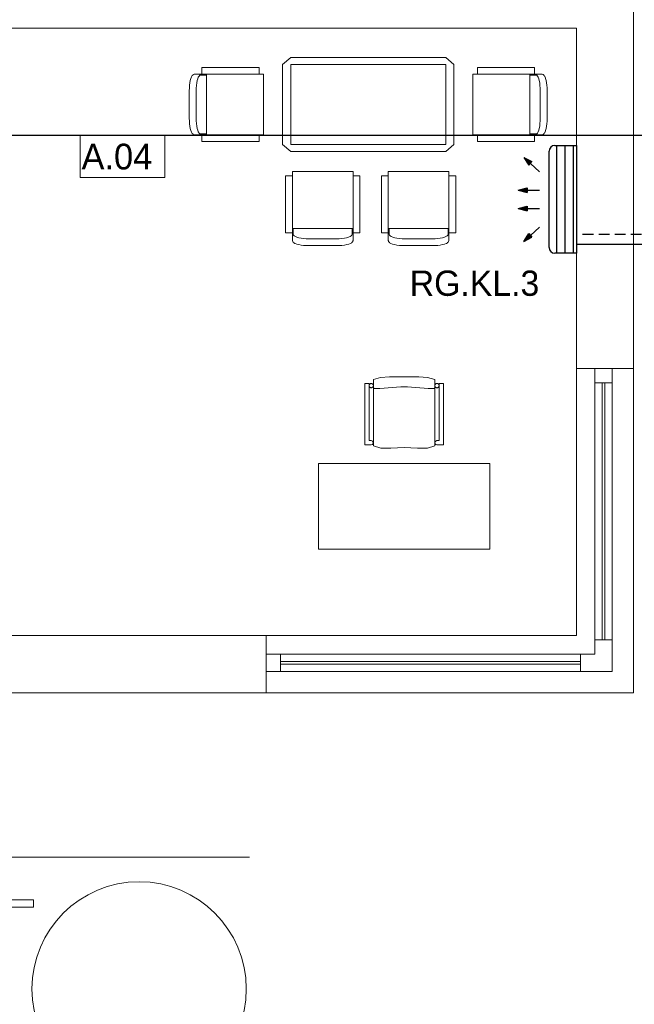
# Model space of a CAD drawing. Header units: millimetres. Extents: x -84458 to 77911, y -55868 to -29230.
# Tile 56 of 103: x 68908 to 69338, y -33082 to -32393. Entities that reach past the tile are written whole.
import ezdxf

# ---------------------------------------------------------------- set-up
doc = ezdxf.new("R2010")
doc.units = ezdxf.units.MM
doc.linetypes.add('DASHED', pattern=[0.75, 0.5, -0.25])
doc.layers.add('CIENKA', color=7, linetype='Continuous', lineweight=20)
doc.layers.add('obwód gniazd', color=1, linetype='Continuous', lineweight=25)
doc.styles.add('GENERATED_STYLE_1', font='txt')

msp = doc.modelspace()

# ---------------------------------------------------------------- linework, layer by layer
at = {"layer": 'CIENKA'}
for p, q in [((69337.47, -32637.23), (69337.47, -32352.23)), ((68891.47, -32399.23), (69297.47, -32399.23)), ((69297.47, -32399.23), (69297.47, -32637.23)), ((69091.82, -32424.65), (69097.55, -32419.57)), ((69091.82, -32424.65), (69097.55, -32419.57)), ((69097.55, -32419.57), (69206.09, -32419.57)), ((69097.55, -32419.57), (69206.09, -32419.57)), ((69206.09, -32419.57), (69211.82, -32424.65)), ((69206.09, -32419.57), (69211.82, -32424.65)), ((69035.47, -32431.39), (69035.47, -32426.57)), ((69035.47, -32426.57), (69075.47, -32426.57)), ((69035.47, -32431.39), (69035.47, -32426.57)), ((69035.47, -32426.57), (69075.47, -32426.57)), ((69075.47, -32426.57), (69075.47, -32431.39)), ((69075.47, -32426.57), (69075.47, -32431.39)), ((69091.82, -32480.49), (69091.82, -32424.65)), ((69091.82, -32480.49), (69091.82, -32424.65)), ((69097.55, -32424.65), (69097.55, -32480.49)), ((69206.09, -32424.65), (69097.55, -32424.65)), ((69206.09, -32480.49), (69206.09, -32424.65)), ((69211.82, -32424.65), (69211.82, -32480.49)), ((69211.82, -32424.65), (69211.82, -32480.49)), ((69268.18, -32426.57), (69228.18, -32426.57)), ((69268.18, -32426.57), (69228.18, -32426.57)), ((69228.18, -32426.57), (69228.18, -32431.39)), ((69228.18, -32426.57), (69228.18, -32431.39)), ((69268.18, -32431.39), (69268.18, -32426.57)), ((69268.18, -32431.39), (69268.18, -32426.57)), ((69026.78, -32439.14), (69027, -32437.38)), ((69027, -32437.38), (69026.78, -32439.14)), ((69027, -32437.38), (69027.3, -32435.79)), ((69027.3, -32435.79), (69027, -32437.38)), ((69027.3, -32435.79), (69027.31, -32435.73)), ((69027.31, -32435.73), (69027.3, -32435.79)), ((69027.31, -32435.73), (69027.69, -32434.35)), ((69027.69, -32434.35), (69027.31, -32435.73)), ((69027.69, -32434.35), (69028.12, -32433.23)), ((69028.12, -32433.23), (69027.69, -32434.35)), ((69028.12, -32433.23), (69028.16, -32433.15)), ((69028.16, -32433.15), (69028.12, -32433.23)), ((69028.16, -32433.15), (69028.64, -32432.32)), ((69028.64, -32432.32), (69028.16, -32433.15)), ((69028.64, -32432.32), (69028.7, -32432.25)), ((69028.68, -32432.28), (69028.64, -32432.32)), ((69028.7, -32432.25), (69028.68, -32432.27)), ((69028.68, -32432.27), (69028.68, -32432.28)), ((69028.7, -32432.25), (69029.22, -32431.73)), ((69029.22, -32431.73), (69028.7, -32432.25)), ((69029.22, -32431.73), (69029.29, -32431.67)), ((69029.29, -32431.67), (69029.22, -32431.73)), ((69029.29, -32431.67), (69029.38, -32431.62)), ((69029.38, -32431.62), (69029.29, -32431.67)), ((69029.38, -32431.62), (69029.47, -32431.58)), ((69029.47, -32431.58), (69029.38, -32431.62)), ((69029.47, -32431.58), (69030.01, -32431.41)), ((69030.01, -32431.41), (69029.47, -32431.58)), ((69030.01, -32431.41), (69030.11, -32431.39)), ((69030.11, -32431.39), (69030.01, -32431.41)), ((69030.11, -32431.39), (69030.16, -32431.39)), ((69030.16, -32431.39), (69030.11, -32431.39)), ((69030.16, -32431.39), (69035.47, -32431.39)), ((69078.59, -32431.39), (69030.16, -32431.39)), ((69031.84, -32437.46), (69031.62, -32439.19)), ((69032.14, -32435.89), (69031.84, -32437.46)), ((69032.5, -32434.54), (69032.14, -32435.89)), ((69032.93, -32433.44), (69032.5, -32434.54)), ((69033.4, -32432.63), (69032.93, -32433.44)), ((69033.9, -32432.14), (69033.4, -32432.63)), ((69034.42, -32431.97), (69033.9, -32432.14)), ((69038.64, -32431.97), (69034.42, -32431.97)), ((69038.64, -32431.39), (69038.64, -32473.76)), ((69075.47, -32431.39), (69078.59, -32431.39)), ((69078.59, -32431.39), (69078.59, -32473.76)), ((69078.59, -32431.39), (69078.59, -32473.76)), ((69225.05, -32431.39), (69273.48, -32431.39)), ((69225.05, -32431.39), (69225.05, -32473.76)), ((69225.05, -32431.39), (69225.05, -32473.76)), ((69228.18, -32431.39), (69225.05, -32431.39)), ((69265.01, -32431.39), (69265.01, -32473.76)), ((69265.01, -32431.97), (69269.23, -32431.97)), ((69273.48, -32431.39), (69268.18, -32431.39)), ((69269.23, -32431.97), (69269.75, -32432.14)), ((69269.75, -32432.14), (69270.25, -32432.63)), ((69270.25, -32432.63), (69270.72, -32433.44)), ((69270.72, -32433.44), (69271.14, -32434.54)), ((69271.14, -32434.54), (69271.51, -32435.89)), ((69271.51, -32435.89), (69271.81, -32437.46)), ((69271.81, -32437.46), (69272.02, -32439.19)), ((69273.48, -32431.39), (69273.53, -32431.39)), ((69273.53, -32431.39), (69273.48, -32431.39)), ((69273.53, -32431.39), (69273.63, -32431.41)), ((69273.63, -32431.41), (69273.53, -32431.39)), ((69273.63, -32431.41), (69274.18, -32431.58)), ((69274.18, -32431.58), (69273.63, -32431.41)), ((69274.18, -32431.58), (69274.27, -32431.62)), ((69274.27, -32431.62), (69274.18, -32431.58)), ((69274.27, -32431.62), (69274.35, -32431.67)), ((69274.35, -32431.67), (69274.27, -32431.62)), ((69274.35, -32431.67), (69274.43, -32431.73)), ((69274.43, -32431.73), (69274.35, -32431.67)), ((69274.43, -32431.73), (69274.95, -32432.25)), ((69274.95, -32432.25), (69274.43, -32431.73)), ((69274.95, -32432.25), (69274.96, -32432.27)), ((69275, -32432.32), (69274.95, -32432.25)), ((69274.96, -32432.27), (69274.97, -32432.28)), ((69274.97, -32432.28), (69275, -32432.32)), ((69275, -32432.32), (69275.49, -32433.15)), ((69275.49, -32433.15), (69275, -32432.32)), ((69275.49, -32433.15), (69275.53, -32433.23)), ((69275.53, -32433.23), (69275.49, -32433.15)), ((69275.53, -32433.23), (69275.96, -32434.35)), ((69275.96, -32434.35), (69275.53, -32433.23)), ((69275.96, -32434.35), (69276.33, -32435.73)), ((69276.33, -32435.73), (69275.96, -32434.35)), ((69276.33, -32435.73), (69276.35, -32435.79)), ((69276.35, -32435.79), (69276.33, -32435.73)), ((69276.35, -32435.79), (69276.65, -32437.38)), ((69276.65, -32437.38), (69276.35, -32435.79)), ((69276.65, -32437.38), (69276.87, -32439.14)), ((69276.87, -32439.14), (69276.65, -32437.38)), ((69026.59, -32442.96), (69026.64, -32441.01)), ((69026.64, -32441.01), (69026.59, -32442.96)), ((69026.59, -32462.19), (69026.59, -32442.96)), ((69026.59, -32442.96), (69026.59, -32462.19)), ((69026.64, -32441.01), (69026.78, -32439.14)), ((69026.78, -32439.14), (69026.64, -32441.01)), ((69031.49, -32441.04), (69031.44, -32442.97)), ((69031.44, -32442.97), (69031.44, -32462.18)), ((69031.62, -32439.19), (69031.49, -32441.04)), ((69272.02, -32439.19), (69272.16, -32441.04)), ((69272.16, -32441.04), (69272.2, -32442.97)), ((69272.2, -32442.97), (69272.2, -32462.18)), ((69276.87, -32439.14), (69277.01, -32441.01)), ((69277.01, -32441.01), (69276.87, -32439.14)), ((69277.01, -32441.01), (69277.05, -32442.96)), ((69277.05, -32442.96), (69277.01, -32441.01)), ((69277.05, -32442.96), (69277.05, -32462.19)), ((69277.05, -32462.19), (69277.05, -32442.96)), ((69026.59, -32462.19), (69026.64, -32464.14)), ((69026.64, -32464.14), (69026.59, -32462.19)), ((69026.64, -32464.14), (69026.78, -32466.01)), ((69026.78, -32466.01), (69026.64, -32464.14)), ((69031.44, -32462.18), (69031.49, -32464.11)), ((69031.49, -32464.11), (69031.62, -32465.96)), ((69272.16, -32464.11), (69272.02, -32465.96)), ((69272.2, -32462.18), (69272.16, -32464.11)), ((69277.01, -32464.14), (69276.87, -32466.01)), ((69276.87, -32466.01), (69277.01, -32464.14)), ((69277.05, -32462.19), (69277.01, -32464.14)), ((69277.01, -32464.14), (69277.05, -32462.19)), ((69026.78, -32466.01), (69027, -32467.77)), ((69027, -32467.77), (69026.78, -32466.01)), ((69027, -32467.77), (69027.3, -32469.36)), ((69027.3, -32469.36), (69027, -32467.77)), ((69027.31, -32469.42), (69027.3, -32469.36)), ((69027.31, -32469.42), (69027.3, -32469.36)), ((69027.31, -32469.42), (69027.69, -32470.8)), ((69027.69, -32470.8), (69027.31, -32469.42)), ((69027.69, -32470.8), (69028.12, -32471.92)), ((69028.12, -32471.92), (69027.69, -32470.8)), ((69028.16, -32472), (69028.12, -32471.92)), ((69028.16, -32472), (69028.12, -32471.92)), ((69028.16, -32472), (69028.64, -32472.83)), ((69028.64, -32472.83), (69028.16, -32472)), ((69031.62, -32465.96), (69031.84, -32467.69)), ((69031.84, -32467.69), (69032.14, -32469.26)), ((69032.14, -32469.26), (69032.5, -32470.61)), ((69032.5, -32470.61), (69032.93, -32471.71)), ((69032.93, -32471.71), (69033.4, -32472.52)), ((69033.4, -32472.52), (69033.9, -32473.01)), ((69270.25, -32472.52), (69269.75, -32473.01)), ((69270.72, -32471.71), (69270.25, -32472.52)), ((69271.14, -32470.61), (69270.72, -32471.71)), ((69271.51, -32469.26), (69271.14, -32470.61)), ((69271.81, -32467.69), (69271.51, -32469.26)), ((69272.02, -32465.96), (69271.81, -32467.69)), ((69275.49, -32472), (69275, -32472.83)), ((69275, -32472.83), (69275.49, -32472)), ((69275.49, -32472), (69275.53, -32471.92)), ((69275.49, -32472), (69275.53, -32471.92)), ((69275.96, -32470.8), (69275.53, -32471.92)), ((69275.53, -32471.92), (69275.96, -32470.8)), ((69276.33, -32469.42), (69275.96, -32470.8)), ((69275.96, -32470.8), (69276.33, -32469.42)), ((69276.33, -32469.42), (69276.35, -32469.36)), ((69276.33, -32469.42), (69276.35, -32469.36)), ((69276.65, -32467.77), (69276.35, -32469.36)), ((69276.35, -32469.36), (69276.65, -32467.77)), ((69276.87, -32466.01), (69276.65, -32467.77)), ((69276.65, -32467.77), (69276.87, -32466.01)), ((68950.34, -32503.67), (68950.34, -32474.36)), ((68950.34, -32474.36), (69009.5, -32474.36)), ((69009.5, -32503.67), (69009.5, -32474.36)), ((69028.68, -32472.87), (69028.64, -32472.83)), ((69028.7, -32472.9), (69028.64, -32472.83)), ((69028.68, -32472.88), (69028.68, -32472.87)), ((69028.7, -32472.9), (69028.68, -32472.88)), ((69028.7, -32472.9), (69029.22, -32473.42)), ((69029.22, -32473.42), (69028.7, -32472.9)), ((69029.29, -32473.48), (69029.22, -32473.42)), ((69029.29, -32473.48), (69029.22, -32473.42)), ((69029.38, -32473.53), (69029.29, -32473.48)), ((69029.38, -32473.53), (69029.29, -32473.48)), ((69029.47, -32473.56), (69029.38, -32473.53)), ((69029.47, -32473.56), (69029.38, -32473.53)), ((69029.47, -32473.56), (69030.01, -32473.74)), ((69030.01, -32473.74), (69029.47, -32473.56)), ((69030.11, -32473.76), (69030.01, -32473.74)), ((69030.11, -32473.76), (69030.01, -32473.74)), ((69030.16, -32473.76), (69030.11, -32473.76)), ((69030.16, -32473.76), (69030.11, -32473.76)), ((69078.59, -32473.76), (69030.16, -32473.76)), ((69035.47, -32473.76), (69030.16, -32473.76)), ((69033.9, -32473.01), (69034.42, -32473.18)), ((69034.42, -32473.18), (69038.64, -32473.18)), ((69035.47, -32478.57), (69035.47, -32473.76)), ((69035.47, -32478.57), (69035.47, -32473.76)), ((69075.47, -32478.57), (69035.47, -32478.57)), ((69075.47, -32478.57), (69035.47, -32478.57)), ((69075.47, -32473.76), (69075.47, -32478.57)), ((69078.59, -32473.76), (69075.47, -32473.76)), ((69075.47, -32473.76), (69075.47, -32478.57)), ((69225.05, -32473.76), (69273.48, -32473.76)), ((69225.05, -32473.76), (69228.18, -32473.76)), ((69228.18, -32473.76), (69228.18, -32478.57)), ((69228.18, -32473.76), (69228.18, -32478.57)), ((69228.18, -32478.57), (69268.18, -32478.57)), ((69228.18, -32478.57), (69268.18, -32478.57)), ((69269.23, -32473.18), (69265.01, -32473.18)), ((69268.18, -32478.57), (69268.18, -32473.76)), ((69268.18, -32473.76), (69273.48, -32473.76)), ((69268.18, -32478.57), (69268.18, -32473.76)), ((69269.75, -32473.01), (69269.23, -32473.18)), ((69273.48, -32473.76), (69273.53, -32473.76)), ((69273.48, -32473.76), (69273.53, -32473.76)), ((69273.53, -32473.76), (69273.63, -32473.74)), ((69273.53, -32473.76), (69273.63, -32473.74)), ((69274.18, -32473.56), (69273.63, -32473.74)), ((69273.63, -32473.74), (69274.18, -32473.56)), ((69274.18, -32473.56), (69274.27, -32473.53)), ((69274.18, -32473.56), (69274.27, -32473.53)), ((69274.27, -32473.53), (69274.35, -32473.48)), ((69274.27, -32473.53), (69274.35, -32473.48)), ((69274.35, -32473.48), (69274.43, -32473.42)), ((69274.35, -32473.48), (69274.43, -32473.42)), ((69274.95, -32472.9), (69274.43, -32473.42)), ((69274.43, -32473.42), (69274.95, -32472.9)), ((69274.95, -32472.9), (69275, -32472.83)), ((69274.95, -32472.9), (69274.96, -32472.88)), ((69274.96, -32472.88), (69274.97, -32472.87)), ((69274.97, -32472.87), (69275, -32472.83)), ((69097.55, -32485.57), (69091.82, -32480.49)), ((69097.55, -32485.57), (69091.82, -32480.49)), ((69097.55, -32480.49), (69206.09, -32480.49)), ((69206.09, -32485.57), (69097.55, -32485.57)), ((69206.09, -32485.57), (69097.55, -32485.57)), ((69211.82, -32480.49), (69206.09, -32485.57)), ((69211.82, -32480.49), (69206.09, -32485.57)), ((69098.81, -32502.48), (69098.81, -32499.35)), ((69098.81, -32499.35), (69098.81, -32547.78)), ((69098.81, -32499.35), (69141.18, -32499.35)), ((69098.81, -32499.35), (69141.18, -32499.35)), ((69141.18, -32499.35), (69141.18, -32502.48)), ((69141.18, -32499.35), (69141.18, -32547.78)), ((69165.88, -32499.35), (69165.88, -32547.78)), ((69165.88, -32502.48), (69165.88, -32499.35)), ((69165.88, -32499.35), (69208.25, -32499.35)), ((69165.88, -32499.35), (69208.25, -32499.35)), ((69208.25, -32499.35), (69208.25, -32547.78)), ((69208.25, -32499.35), (69208.25, -32502.48)), ((69009.5, -32503.67), (68950.34, -32503.67)), ((69093.99, -32502.48), (69098.81, -32502.48)), ((69093.99, -32502.48), (69098.81, -32502.48)), ((69093.99, -32542.48), (69093.99, -32502.48)), ((69093.99, -32542.48), (69093.99, -32502.48)), ((69141.18, -32502.48), (69145.99, -32502.48)), ((69141.18, -32502.48), (69145.99, -32502.48)), ((69145.99, -32502.48), (69145.99, -32542.48)), ((69145.99, -32502.48), (69145.99, -32542.48)), ((69161.07, -32502.48), (69165.88, -32502.48)), ((69161.07, -32542.48), (69161.07, -32502.48)), ((69161.07, -32502.48), (69165.88, -32502.48)), ((69161.07, -32542.48), (69161.07, -32502.48)), ((69208.25, -32502.48), (69213.07, -32502.48)), ((69208.25, -32502.48), (69213.07, -32502.48)), ((69213.07, -32502.48), (69213.07, -32542.48)), ((69213.07, -32502.48), (69213.07, -32542.48)), ((69098.81, -32539.31), (69141.18, -32539.31)), ((69099.39, -32539.31), (69099.39, -32543.53)), ((69140.6, -32543.53), (69140.6, -32539.31)), ((69165.88, -32539.31), (69208.25, -32539.31)), ((69166.46, -32539.31), (69166.46, -32543.53)), ((69207.68, -32543.53), (69207.68, -32539.31)), ((69098.81, -32542.48), (69093.99, -32542.48)), ((69098.81, -32542.48), (69093.99, -32542.48)), ((69098.81, -32547.78), (69098.81, -32542.48)), ((69098.81, -32547.78), (69098.81, -32547.83)), ((69098.81, -32547.83), (69098.81, -32547.78)), ((69098.81, -32547.83), (69098.83, -32547.93)), ((69098.83, -32547.93), (69098.81, -32547.83)), ((69098.83, -32547.93), (69099, -32548.47)), ((69099, -32548.47), (69098.83, -32547.93)), ((69099.39, -32543.53), (69099.55, -32544.05)), ((69099.55, -32544.05), (69100.05, -32544.55)), ((69100.05, -32544.55), (69100.86, -32545.02)), ((69100.86, -32545.02), (69101.96, -32545.44)), ((69101.96, -32545.44), (69103.31, -32545.81)), ((69103.31, -32545.81), (69104.88, -32546.1)), ((69104.88, -32546.1), (69106.61, -32546.32)), ((69106.61, -32546.32), (69108.46, -32546.46)), ((69108.46, -32546.46), (69110.39, -32546.5)), ((69110.39, -32546.5), (69129.6, -32546.5)), ((69129.6, -32546.5), (69131.53, -32546.46)), ((69131.53, -32546.46), (69133.38, -32546.32)), ((69133.38, -32546.32), (69135.11, -32546.1)), ((69135.11, -32546.1), (69136.68, -32545.81)), ((69136.68, -32545.81), (69138.03, -32545.44)), ((69138.03, -32545.44), (69139.13, -32545.02)), ((69139.13, -32545.02), (69139.94, -32544.55)), ((69139.94, -32544.55), (69140.43, -32544.05)), ((69140.43, -32544.05), (69140.6, -32543.53)), ((69140.98, -32548.47), (69141.16, -32547.93)), ((69141.16, -32547.93), (69140.98, -32548.47)), ((69141.18, -32547.83), (69141.16, -32547.93)), ((69141.18, -32547.83), (69141.16, -32547.93)), ((69145.99, -32542.48), (69141.18, -32542.48)), ((69141.18, -32542.48), (69141.18, -32547.78)), ((69145.99, -32542.48), (69141.18, -32542.48)), ((69141.18, -32547.78), (69141.18, -32547.83)), ((69141.18, -32547.78), (69141.18, -32547.83)), ((69165.88, -32542.48), (69161.07, -32542.48)), ((69165.88, -32542.48), (69161.07, -32542.48)), ((69165.88, -32547.78), (69165.88, -32542.48)), ((69165.88, -32547.83), (69165.88, -32547.78)), ((69165.88, -32547.78), (69165.88, -32547.83)), ((69165.9, -32547.93), (69165.88, -32547.83)), ((69165.88, -32547.83), (69165.9, -32547.93)), ((69166.08, -32548.47), (69165.9, -32547.93)), ((69165.9, -32547.93), (69166.08, -32548.47)), ((69166.46, -32543.53), (69166.63, -32544.05)), ((69166.63, -32544.05), (69167.12, -32544.55)), ((69167.12, -32544.55), (69167.93, -32545.02)), ((69167.93, -32545.02), (69169.03, -32545.44)), ((69169.03, -32545.44), (69170.38, -32545.81)), ((69170.38, -32545.81), (69171.95, -32546.1)), ((69171.95, -32546.1), (69173.68, -32546.32)), ((69173.68, -32546.32), (69175.53, -32546.46)), ((69175.53, -32546.46), (69177.46, -32546.5)), ((69177.46, -32546.5), (69196.67, -32546.5)), ((69196.67, -32546.5), (69198.6, -32546.46)), ((69198.6, -32546.46), (69200.45, -32546.32)), ((69200.45, -32546.32), (69202.19, -32546.1)), ((69202.19, -32546.1), (69203.75, -32545.81)), ((69203.75, -32545.81), (69205.11, -32545.44)), ((69205.11, -32545.44), (69206.2, -32545.02)), ((69206.2, -32545.02), (69207.01, -32544.55)), ((69207.01, -32544.55), (69207.51, -32544.05)), ((69207.51, -32544.05), (69207.68, -32543.53)), ((69208.06, -32548.47), (69208.23, -32547.93)), ((69208.23, -32547.93), (69208.06, -32548.47)), ((69208.25, -32547.83), (69208.23, -32547.93)), ((69208.25, -32547.83), (69208.23, -32547.93)), ((69213.07, -32542.48), (69208.25, -32542.48)), ((69213.07, -32542.48), (69208.25, -32542.48)), ((69208.25, -32542.48), (69208.25, -32547.78)), ((69208.25, -32547.78), (69208.25, -32547.83)), ((69208.25, -32547.78), (69208.25, -32547.83)), ((69099, -32548.47), (69099.04, -32548.57)), ((69099.04, -32548.57), (69099, -32548.47)), ((69099.04, -32548.57), (69099.09, -32548.65)), ((69099.09, -32548.65), (69099.04, -32548.57)), ((69099.09, -32548.65), (69099.15, -32548.73)), ((69099.15, -32548.73), (69099.09, -32548.65)), ((69099.15, -32548.73), (69099.66, -32549.25)), ((69099.66, -32549.25), (69099.15, -32548.73)), ((69099.66, -32549.25), (69099.69, -32549.26)), ((69099.74, -32549.3), (69099.66, -32549.25)), ((69099.69, -32549.26), (69099.69, -32549.27)), ((69099.69, -32549.27), (69099.74, -32549.3)), ((69099.74, -32549.3), (69100.57, -32549.79)), ((69100.57, -32549.79), (69099.74, -32549.3)), ((69100.57, -32549.79), (69100.65, -32549.82)), ((69100.65, -32549.82), (69100.57, -32549.79)), ((69100.65, -32549.82), (69101.77, -32550.26)), ((69101.77, -32550.26), (69100.65, -32549.82)), ((69101.77, -32550.26), (69103.15, -32550.63)), ((69103.15, -32550.63), (69101.77, -32550.26)), ((69103.15, -32550.63), (69103.21, -32550.65)), ((69103.21, -32550.65), (69103.15, -32550.63)), ((69103.21, -32550.65), (69104.8, -32550.95)), ((69104.8, -32550.95), (69103.21, -32550.65)), ((69104.8, -32550.95), (69106.56, -32551.17)), ((69106.56, -32551.17), (69104.8, -32550.95)), ((69106.56, -32551.17), (69108.43, -32551.31)), ((69108.43, -32551.31), (69106.56, -32551.17)), ((69108.43, -32551.31), (69110.38, -32551.35)), ((69110.38, -32551.35), (69108.43, -32551.31)), ((69110.38, -32551.35), (69129.6, -32551.35)), ((69129.6, -32551.35), (69110.38, -32551.35)), ((69129.6, -32551.35), (69131.55, -32551.31)), ((69131.55, -32551.31), (69129.6, -32551.35)), ((69131.55, -32551.31), (69133.43, -32551.17)), ((69133.43, -32551.17), (69131.55, -32551.31)), ((69133.43, -32551.17), (69135.19, -32550.95)), ((69135.19, -32550.95), (69133.43, -32551.17)), ((69135.19, -32550.95), (69136.77, -32550.65)), ((69136.77, -32550.65), (69135.19, -32550.95)), ((69136.84, -32550.63), (69136.77, -32550.65)), ((69136.84, -32550.63), (69136.77, -32550.65)), ((69136.84, -32550.63), (69138.22, -32550.26)), ((69138.22, -32550.26), (69136.84, -32550.63)), ((69138.22, -32550.26), (69139.34, -32549.82)), ((69139.34, -32549.82), (69138.22, -32550.26)), ((69139.42, -32549.79), (69139.34, -32549.82)), ((69139.42, -32549.79), (69139.34, -32549.82)), ((69139.42, -32549.79), (69140.25, -32549.3)), ((69140.25, -32549.3), (69139.42, -32549.79)), ((69140.32, -32549.25), (69140.25, -32549.3)), ((69140.29, -32549.27), (69140.25, -32549.3)), ((69140.3, -32549.26), (69140.29, -32549.27)), ((69140.32, -32549.25), (69140.3, -32549.26)), ((69140.32, -32549.25), (69140.84, -32548.73)), ((69140.84, -32548.73), (69140.32, -32549.25)), ((69140.9, -32548.65), (69140.84, -32548.73)), ((69140.9, -32548.65), (69140.84, -32548.73)), ((69140.95, -32548.57), (69140.9, -32548.65)), ((69140.95, -32548.57), (69140.9, -32548.65)), ((69140.98, -32548.47), (69140.95, -32548.57)), ((69140.98, -32548.47), (69140.95, -32548.57)), ((69166.11, -32548.57), (69166.08, -32548.47)), ((69166.08, -32548.47), (69166.11, -32548.57)), ((69166.16, -32548.65), (69166.11, -32548.57)), ((69166.11, -32548.57), (69166.16, -32548.65)), ((69166.23, -32548.73), (69166.16, -32548.65)), ((69166.16, -32548.65), (69166.23, -32548.73)), ((69166.74, -32549.25), (69166.23, -32548.73)), ((69166.23, -32548.73), (69166.74, -32549.25)), ((69166.81, -32549.3), (69166.74, -32549.25)), ((69166.74, -32549.25), (69166.76, -32549.26)), ((69166.76, -32549.26), (69166.77, -32549.27)), ((69166.77, -32549.27), (69166.81, -32549.3)), ((69167.64, -32549.79), (69166.81, -32549.3)), ((69166.81, -32549.3), (69167.64, -32549.79)), ((69167.72, -32549.82), (69167.64, -32549.79)), ((69167.64, -32549.79), (69167.72, -32549.82)), ((69168.84, -32550.26), (69167.72, -32549.82)), ((69167.72, -32549.82), (69168.84, -32550.26)), ((69170.23, -32550.63), (69168.84, -32550.26)), ((69168.84, -32550.26), (69170.23, -32550.63)), ((69170.29, -32550.65), (69170.23, -32550.63)), ((69170.23, -32550.63), (69170.29, -32550.65)), ((69171.88, -32550.95), (69170.29, -32550.65)), ((69170.29, -32550.65), (69171.88, -32550.95)), ((69173.63, -32551.17), (69171.88, -32550.95)), ((69171.88, -32550.95), (69173.63, -32551.17)), ((69175.51, -32551.31), (69173.63, -32551.17)), ((69173.63, -32551.17), (69175.51, -32551.31)), ((69177.46, -32551.35), (69175.51, -32551.31)), ((69175.51, -32551.31), (69177.46, -32551.35)), ((69196.68, -32551.35), (69177.46, -32551.35)), ((69177.46, -32551.35), (69196.68, -32551.35)), ((69196.68, -32551.35), (69198.63, -32551.31)), ((69198.63, -32551.31), (69196.68, -32551.35)), ((69198.63, -32551.31), (69200.5, -32551.17)), ((69200.5, -32551.17), (69198.63, -32551.31)), ((69200.5, -32551.17), (69202.26, -32550.95)), ((69202.26, -32550.95), (69200.5, -32551.17)), ((69202.26, -32550.95), (69203.85, -32550.65)), ((69203.85, -32550.65), (69202.26, -32550.95)), ((69203.91, -32550.63), (69203.85, -32550.65)), ((69203.91, -32550.63), (69203.85, -32550.65)), ((69203.91, -32550.63), (69205.29, -32550.26)), ((69205.29, -32550.26), (69203.91, -32550.63)), ((69205.29, -32550.26), (69206.41, -32549.82)), ((69206.41, -32549.82), (69205.29, -32550.26)), ((69206.49, -32549.79), (69206.41, -32549.82)), ((69206.49, -32549.79), (69206.41, -32549.82)), ((69206.49, -32549.79), (69207.32, -32549.3)), ((69207.32, -32549.3), (69206.49, -32549.79)), ((69207.4, -32549.25), (69207.32, -32549.3)), ((69207.37, -32549.27), (69207.32, -32549.3)), ((69207.4, -32549.25), (69207.37, -32549.26)), ((69207.37, -32549.26), (69207.37, -32549.27)), ((69207.4, -32549.25), (69207.91, -32548.73)), ((69207.91, -32548.73), (69207.4, -32549.25)), ((69207.97, -32548.65), (69207.91, -32548.73)), ((69207.97, -32548.65), (69207.91, -32548.73)), ((69208.02, -32548.57), (69207.97, -32548.65)), ((69208.02, -32548.57), (69207.97, -32548.65)), ((69208.06, -32548.47), (69208.02, -32548.57)), ((69208.06, -32548.47), (69208.02, -32548.57)), ((69297.47, -32824.23), (69297.47, -32637.23)), ((69297.47, -32637.23), (69337.47, -32637.23)), ((69310.47, -32637.23), (69310.47, -32837.23)), ((69322.47, -32637.23), (69322.47, -32849.23)), ((69337.47, -32637.23), (69337.47, -32864.23)), ((69160.47, -32643.69), (69155.44, -32644.95)), ((69160.47, -32643.69), (69155.44, -32644.95)), ((69166.74, -32643.18), (69160.47, -32643.69)), ((69166.74, -32643.18), (69160.47, -32643.69)), ((69176.94, -32643.18), (69166.74, -32643.18)), ((69176.94, -32643.18), (69166.74, -32643.18)), ((69187.15, -32643.18), (69176.94, -32643.18)), ((69187.15, -32643.18), (69176.94, -32643.18)), ((69193.41, -32643.69), (69187.15, -32643.18)), ((69193.41, -32643.69), (69187.15, -32643.18)), ((69198.44, -32644.95), (69193.41, -32643.69)), ((69198.44, -32644.95), (69193.41, -32643.69)), ((69149.44, -32647.81), (69149.44, -32690.74)), ((69149.44, -32647.81), (69149.44, -32690.74)), ((69152.44, -32647.81), (69149.44, -32647.81)), ((69152.44, -32647.81), (69149.44, -32647.81)), ((69152.44, -32687.8), (69152.44, -32647.81)), ((69152.44, -32687.8), (69152.44, -32647.81)), ((69152.47, -32649.05), (69152.44, -32649.31)), ((69152.47, -32649.05), (69152.44, -32649.31)), ((69152.44, -32649.31), (69152.47, -32649.57)), ((69152.44, -32649.31), (69152.47, -32649.57)), ((69152.53, -32648.8), (69152.47, -32649.05)), ((69152.53, -32648.8), (69152.47, -32649.05)), ((69152.47, -32649.57), (69152.53, -32649.82)), ((69152.47, -32649.57), (69152.53, -32649.82)), ((69152.64, -32648.56), (69152.53, -32648.8)), ((69152.64, -32648.56), (69152.53, -32648.8)), ((69152.53, -32649.82), (69152.64, -32650.06)), ((69152.53, -32649.82), (69152.64, -32650.06)), ((69152.79, -32648.35), (69152.64, -32648.56)), ((69152.79, -32648.35), (69152.64, -32648.56)), ((69152.64, -32650.06), (69152.79, -32650.27)), ((69152.64, -32650.06), (69152.79, -32650.27)), ((69152.98, -32648.16), (69152.79, -32648.35)), ((69152.98, -32648.16), (69152.79, -32648.35)), ((69152.79, -32650.27), (69152.98, -32650.46)), ((69152.79, -32650.27), (69152.98, -32650.46)), ((69153.19, -32648.01), (69152.98, -32648.16)), ((69153.19, -32648.01), (69152.98, -32648.16)), ((69152.98, -32650.46), (69153.19, -32650.61)), ((69152.98, -32650.46), (69153.19, -32650.61)), ((69153.43, -32647.9), (69153.19, -32648.01)), ((69153.43, -32647.9), (69153.19, -32648.01)), ((69153.19, -32650.61), (69153.43, -32650.72)), ((69153.19, -32650.61), (69153.43, -32650.72)), ((69153.68, -32647.83), (69153.43, -32647.9)), ((69153.68, -32647.83), (69153.43, -32647.9)), ((69153.43, -32650.72), (69153.68, -32650.79)), ((69153.43, -32650.72), (69153.68, -32650.79)), ((69153.94, -32647.81), (69153.68, -32647.83)), ((69153.94, -32647.81), (69153.68, -32647.83)), ((69153.68, -32650.79), (69153.94, -32650.81)), ((69153.68, -32650.79), (69153.94, -32650.81)), ((69154.2, -32647.83), (69153.94, -32647.81)), ((69154.2, -32647.83), (69153.94, -32647.81)), ((69153.94, -32650.81), (69154.2, -32650.79)), ((69153.94, -32650.81), (69154.2, -32650.79)), ((69154.46, -32647.9), (69154.2, -32647.83)), ((69154.46, -32647.9), (69154.2, -32647.83)), ((69154.2, -32650.79), (69154.46, -32650.72)), ((69154.2, -32650.79), (69154.46, -32650.72)), ((69154.69, -32648.01), (69154.46, -32647.9)), ((69154.69, -32648.01), (69154.46, -32647.9)), ((69154.46, -32650.72), (69154.69, -32650.61)), ((69154.46, -32650.72), (69154.69, -32650.61)), ((69154.91, -32648.16), (69154.69, -32648.01)), ((69154.91, -32648.16), (69154.69, -32648.01)), ((69154.69, -32650.61), (69154.91, -32650.46)), ((69154.69, -32650.61), (69154.91, -32650.46)), ((69155.09, -32648.35), (69154.91, -32648.16)), ((69155.09, -32648.35), (69154.91, -32648.16)), ((69154.91, -32650.46), (69155.09, -32650.27)), ((69154.91, -32650.46), (69155.09, -32650.27)), ((69155.24, -32648.56), (69155.09, -32648.35)), ((69155.24, -32648.56), (69155.09, -32648.35)), ((69155.09, -32650.27), (69155.24, -32650.06)), ((69155.09, -32650.27), (69155.24, -32650.06)), ((69155.35, -32648.8), (69155.24, -32648.56)), ((69155.35, -32648.8), (69155.24, -32648.56)), ((69155.24, -32650.06), (69155.35, -32649.82)), ((69155.24, -32650.06), (69155.35, -32649.82)), ((69155.42, -32649.05), (69155.35, -32648.8)), ((69155.42, -32649.05), (69155.35, -32648.8)), ((69155.35, -32649.82), (69155.42, -32649.57)), ((69155.35, -32649.82), (69155.42, -32649.57)), ((69155.44, -32649.31), (69155.42, -32649.05)), ((69155.44, -32649.31), (69155.42, -32649.05)), ((69155.42, -32649.57), (69155.44, -32649.31)), ((69155.42, -32649.57), (69155.44, -32649.31)), ((69155.44, -32644.95), (69155.44, -32691.53)), ((69155.44, -32644.95), (69155.44, -32691.53)), ((69155.47, -32650.72), (69155.44, -32650.58)), ((69155.52, -32650.85), (69155.47, -32650.72)), ((69155.59, -32650.97), (69155.52, -32650.85)), ((69155.68, -32651.08), (69155.59, -32650.97)), ((69155.78, -32651.17), (69155.68, -32651.08)), ((69155.9, -32651.24), (69155.78, -32651.17)), ((69156.04, -32651.29), (69155.9, -32651.24)), ((69156.17, -32651.31), (69156.04, -32651.29)), ((69156.24, -32651.31), (69156.17, -32651.31)), ((69160.04, -32651.21), (69156.24, -32651.31)), ((69174.59, -32650.11), (69160.04, -32651.21)), ((69179.29, -32650.11), (69174.59, -32650.11)), ((69193.84, -32651.21), (69179.29, -32650.11)), ((69197.64, -32651.31), (69193.84, -32651.21)), ((69197.71, -32651.31), (69197.64, -32651.31)), ((69197.85, -32651.29), (69197.71, -32651.31)), ((69197.98, -32651.24), (69197.85, -32651.29)), ((69198.1, -32651.17), (69197.98, -32651.24)), ((69198.21, -32651.08), (69198.1, -32651.17)), ((69198.3, -32650.97), (69198.21, -32651.08)), ((69198.37, -32650.85), (69198.3, -32650.97)), ((69198.44, -32691.53), (69198.44, -32644.95)), ((69198.44, -32691.53), (69198.44, -32644.95)), ((69198.47, -32649.05), (69198.44, -32649.31)), ((69198.47, -32649.05), (69198.44, -32649.31)), ((69198.44, -32649.31), (69198.47, -32649.57)), ((69198.44, -32649.31), (69198.47, -32649.57)), ((69198.53, -32648.8), (69198.47, -32649.05)), ((69198.53, -32648.8), (69198.47, -32649.05)), ((69198.47, -32649.57), (69198.53, -32649.82)), ((69198.47, -32649.57), (69198.53, -32649.82)), ((69198.64, -32648.56), (69198.53, -32648.8)), ((69198.64, -32648.56), (69198.53, -32648.8)), ((69198.53, -32649.82), (69198.64, -32650.06)), ((69198.53, -32649.82), (69198.64, -32650.06)), ((69198.79, -32648.35), (69198.64, -32648.56)), ((69198.79, -32648.35), (69198.64, -32648.56)), ((69198.64, -32650.06), (69198.79, -32650.27)), ((69198.64, -32650.06), (69198.79, -32650.27)), ((69198.98, -32648.16), (69198.79, -32648.35)), ((69198.98, -32648.16), (69198.79, -32648.35)), ((69198.79, -32650.27), (69198.98, -32650.46)), ((69198.79, -32650.27), (69198.98, -32650.46)), ((69199.19, -32648.01), (69198.98, -32648.16)), ((69199.19, -32648.01), (69198.98, -32648.16)), ((69198.98, -32650.46), (69199.19, -32650.61)), ((69198.98, -32650.46), (69199.19, -32650.61)), ((69199.43, -32647.9), (69199.19, -32648.01)), ((69199.43, -32647.9), (69199.19, -32648.01)), ((69199.19, -32650.61), (69199.43, -32650.72)), ((69199.19, -32650.61), (69199.43, -32650.72)), ((69199.68, -32647.83), (69199.43, -32647.9)), ((69199.68, -32647.83), (69199.43, -32647.9)), ((69199.43, -32650.72), (69199.68, -32650.79)), ((69199.43, -32650.72), (69199.68, -32650.79)), ((69199.94, -32647.81), (69199.68, -32647.83)), ((69199.94, -32647.81), (69199.68, -32647.83)), ((69199.68, -32650.79), (69199.94, -32650.81)), ((69199.68, -32650.79), (69199.94, -32650.81)), ((69200.2, -32647.83), (69199.94, -32647.81)), ((69200.2, -32647.83), (69199.94, -32647.81)), ((69199.94, -32650.81), (69200.2, -32650.79)), ((69199.94, -32650.81), (69200.2, -32650.79)), ((69200.46, -32647.9), (69200.2, -32647.83)), ((69200.46, -32647.9), (69200.2, -32647.83)), ((69200.2, -32650.79), (69200.46, -32650.72)), ((69200.2, -32650.79), (69200.46, -32650.72)), ((69200.69, -32648.01), (69200.46, -32647.9)), ((69200.69, -32648.01), (69200.46, -32647.9)), ((69200.46, -32650.72), (69200.69, -32650.61)), ((69200.46, -32650.72), (69200.69, -32650.61)), ((69200.91, -32648.16), (69200.69, -32648.01)), ((69200.91, -32648.16), (69200.69, -32648.01)), ((69200.69, -32650.61), (69200.91, -32650.46)), ((69200.69, -32650.61), (69200.91, -32650.46)), ((69201.09, -32648.35), (69200.91, -32648.16)), ((69201.09, -32648.35), (69200.91, -32648.16)), ((69200.91, -32650.46), (69201.09, -32650.27)), ((69200.91, -32650.46), (69201.09, -32650.27)), ((69201.24, -32648.56), (69201.09, -32648.35)), ((69201.24, -32648.56), (69201.09, -32648.35)), ((69201.09, -32650.27), (69201.24, -32650.06)), ((69201.09, -32650.27), (69201.24, -32650.06)), ((69201.35, -32648.8), (69201.24, -32648.56)), ((69201.35, -32648.8), (69201.24, -32648.56)), ((69201.24, -32650.06), (69201.35, -32649.82)), ((69201.24, -32650.06), (69201.35, -32649.82)), ((69201.42, -32649.05), (69201.35, -32648.8)), ((69201.42, -32649.05), (69201.35, -32648.8)), ((69201.35, -32649.82), (69201.42, -32649.57)), ((69201.35, -32649.82), (69201.42, -32649.57)), ((69201.44, -32649.31), (69201.42, -32649.05)), ((69201.44, -32649.31), (69201.42, -32649.05)), ((69201.42, -32649.57), (69201.44, -32649.31)), ((69201.42, -32649.57), (69201.44, -32649.31)), ((69201.44, -32647.81), (69201.44, -32687.8)), ((69201.44, -32647.81), (69201.44, -32687.8)), ((69204.44, -32647.81), (69201.44, -32647.81)), ((69204.44, -32647.81), (69201.44, -32647.81)), ((69204.44, -32690.74), (69204.44, -32647.81)), ((69204.44, -32690.74), (69204.44, -32647.81)), ((69322.47, -32647.23), (69310.47, -32647.23)), ((69315.47, -32647.23), (69315.47, -32827.23)), ((69317.47, -32647.23), (69317.47, -32827.23)), ((69149.44, -32690.74), (69153.94, -32690.74)), ((69149.44, -32690.74), (69153.94, -32690.74)), ((69153.94, -32687.8), (69152.44, -32687.8)), ((69153.94, -32687.8), (69152.44, -32687.8)), ((69154.82, -32688.08), (69153.94, -32687.8)), ((69154.82, -32688.08), (69153.94, -32687.8)), ((69153.94, -32690.74), (69154.82, -32690.51)), ((69153.94, -32690.74), (69154.82, -32690.51)), ((69155.37, -32688.83), (69154.82, -32688.08)), ((69155.37, -32688.83), (69154.82, -32688.08)), ((69154.82, -32690.51), (69155.37, -32689.76)), ((69154.82, -32690.51), (69155.37, -32689.76)), ((69155.37, -32689.76), (69155.37, -32688.83)), ((69155.37, -32689.76), (69155.37, -32688.83)), ((69155.44, -32691.53), (69160.64, -32693.06)), ((69155.44, -32691.53), (69160.64, -32693.06)), ((69167.65, -32693.09), (69176.94, -32692.67)), ((69167.65, -32693.09), (69176.94, -32692.67)), ((69176.94, -32692.67), (69186.24, -32693.09)), ((69176.94, -32692.67), (69186.24, -32693.09)), ((69193.25, -32693.06), (69198.44, -32691.53)), ((69193.25, -32693.06), (69198.44, -32691.53)), ((69199.06, -32688.08), (69198.52, -32688.83)), ((69199.06, -32688.08), (69198.52, -32688.83)), ((69198.52, -32688.83), (69198.52, -32689.76)), ((69198.52, -32688.83), (69198.52, -32689.76)), ((69198.52, -32689.76), (69199.06, -32690.51)), ((69198.52, -32689.76), (69199.06, -32690.51)), ((69199.94, -32687.8), (69199.06, -32688.08)), ((69199.94, -32687.8), (69199.06, -32688.08)), ((69199.06, -32690.51), (69199.94, -32690.74)), ((69199.06, -32690.51), (69199.94, -32690.74)), ((69201.44, -32687.8), (69199.94, -32687.8)), ((69201.44, -32687.8), (69199.94, -32687.8)), ((69199.94, -32690.74), (69204.44, -32690.74)), ((69199.94, -32690.74), (69204.44, -32690.74)), ((69160.64, -32693.06), (69167.65, -32693.09)), ((69160.64, -32693.06), (69167.65, -32693.09)), ((69186.24, -32693.09), (69193.25, -32693.06)), ((69186.24, -32693.09), (69193.25, -32693.06)), ((69116.92, -32703.81), (69116.92, -32763.81)), ((69116.92, -32703.81), (69116.92, -32763.81)), ((69236.92, -32703.81), (69116.92, -32703.81)), ((69236.92, -32703.81), (69116.92, -32703.81)), ((69236.92, -32763.81), (69236.92, -32703.81)), ((69236.92, -32763.81), (69236.92, -32703.81)), ((69116.92, -32763.81), (69236.92, -32763.81)), ((69116.92, -32763.81), (69236.92, -32763.81)), ((69080.47, -32824.23), (68825.47, -32824.23)), ((69080.47, -32824.23), (69297.47, -32824.23)), ((69080.47, -32824.23), (69080.47, -32864.23)), ((69322.47, -32827.23), (69310.47, -32827.23)), ((69080.47, -32837.23), (69310.47, -32837.23)), ((69090.47, -32849.23), (69090.47, -32837.23)), ((69300.47, -32849.23), (69300.47, -32837.23)), ((69090.47, -32842.23), (69300.47, -32842.23)), ((69090.47, -32844.23), (69300.47, -32844.23)), ((69080.47, -32849.23), (69322.47, -32849.23)), ((68739.47, -32864.23), (69080.47, -32864.23)), ((69080.47, -32864.23), (69337.47, -32864.23)), ((68887.47, -32979.23), (69068.69, -32979.23)), ((68917.47, -33009.23), (68482.47, -33009.23)), ((68917.47, -33009.23), (68917.47, -33014.23)), ((68917.47, -33014.23), (68482.47, -33014.23))]:
    msp.add_line(p, q, dxfattribs=at)
for start, end in [(0, 180), (180, 0)]:
    msp.add_arc((68991.48, -33071.47), 75, start, end, dxfattribs=at)
at = {"layer": 'obwód gniazd'}
msp.add_line((68519.04, -32474.08), (69359.06, -32474.08), dxfattribs=at)
at = {"layer": 'obwód gniazd', "linetype": 'Continuous'}
for p, q in [((69278.39, -32552.6), (69278.39, -32485.29)), ((69282.39, -32481.29), (69297.47, -32481.29)), ((69283.66, -32481.29), (69283.66, -32556.6)), ((69289.47, -32481.29), (69289.47, -32556.6)), ((69295.28, -32481.29), (69295.28, -32556.6)), ((69297.47, -32481.29), (69297.47, -32556.6)), ((69260.65, -32489.55), (69264.14, -32495.02)), ((69260.65, -32489.55), (69266.41, -32492.54)), ((69264.14, -32495.02), (69266.41, -32492.54)), ((69265.28, -32493.78), (69271.65, -32499.62)), ((69256.74, -32512.51), (69263.01, -32510.83)), ((69256.74, -32512.51), (69263.01, -32514.19)), ((69263.01, -32510.83), (69263.01, -32514.19)), ((69263.01, -32512.51), (69271.65, -32512.51)), ((69256.74, -32525.41), (69263.01, -32523.73)), ((69256.74, -32525.41), (69263.01, -32527.09)), ((69263.01, -32523.73), (69263.01, -32527.09)), ((69263.01, -32525.41), (69271.65, -32525.41)), ((69265.28, -32544.14), (69271.65, -32538.31)), ((69260.65, -32548.38), (69264.14, -32542.91)), ((69260.65, -32548.38), (69266.41, -32545.38)), ((69264.14, -32542.91), (69266.41, -32545.38)), ((69297.47, -32556.6), (69282.39, -32556.6))]:
    msp.add_line(p, q, dxfattribs=at)
at = {"layer": 'obwód gniazd', "linetype": 'DASHED', "ltscale": 15}
msp.add_line((69354.37, -32543.51), (69297.47, -32543.46), dxfattribs=at)
at = {"layer": 'obwód gniazd', "ltscale": 2}
msp.add_line((69359.75, -32550.51), (69297.47, -32550.51), dxfattribs=at)
at = {"layer": 'obwód gniazd', "linetype": 'Continuous'}
for centre, start, end in [((69282.39, -32485.29), 90, 180), ((69282.39, -32552.6), 180, 270)]:
    msp.add_arc(centre, 4, start, end, dxfattribs=at)
at = {"layer": 'obwód gniazd'}
for points in [[(69260.65, -32489.55), (69264.14, -32495.02), (69266.41, -32492.54)], [(69256.74, -32512.51), (69263.01, -32510.83), (69263.01, -32514.19)], [(69256.74, -32525.41), (69263.01, -32523.73), (69263.01, -32527.09)], [(69260.65, -32548.38), (69264.14, -32542.91), (69266.41, -32545.38)]]:
    msp.add_solid(points, dxfattribs=at)

# ---------------------------------------------------------------- texts
at = {"layer": 'CIENKA', "style": 'GENERATED_STYLE_1'}
msp.add_text('A.04', height=18, dxfattribs=at).set_placement((68951.2, -32498.01))
at = {"layer": 'obwód gniazd'}
msp.add_text('RG.KL.3', height=17.68, dxfattribs=at).set_placement((69180.86, -32586.46))

doc.saveas('drawing.dxf')
